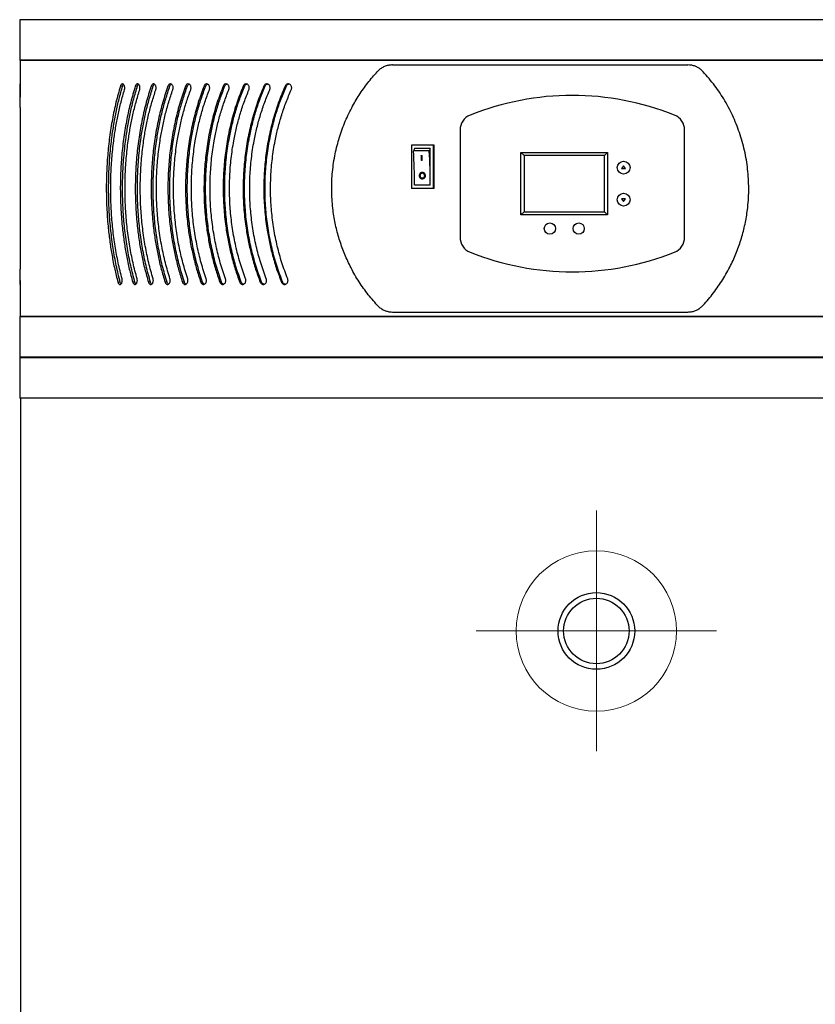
# Model space of a CAD drawing. Header units: millimetres. Extents: x -4127 to -3135, y -2875 to -899.
# Tile 2 of 7: x -4127 to -3631, y -1887 to -1273. Entities that reach past the tile are written whole.
import ezdxf

# ---------------------------------------------------------------- set-up
doc = ezdxf.new("R2010")
doc.units = ezdxf.units.MM
doc.header["$PDSIZE"] = -1

# ---------------------------------------------------------------- blocks, each defined once
blk = doc.blocks.new('Block4')
at = {"color": 7, "linetype": 'Continuous', "lineweight": 0}
for p, q in [((-6347.6, -1580.34), (-6347.6, -1730.34)), ((-6422.6, -1655.34), (-6272.6, -1655.34))]:
    blk.add_line(p, q, dxfattribs=at)
blk.add_circle((-6347.6, -1655.34), 50, dxfattribs=at)
blk.add_point((-6347.6, -1655.34), dxfattribs=at)
blk = doc.blocks.new('Block5')
at = {"color": 7, "linetype": 'Continuous'}
blk.add_blockref('Block4', (6347.6, 1655.34), dxfattribs=at)

msp = doc.modelspace()

# ---------------------------------------------------------------- linework, layer by layer
at = {"color": 7, "linetype": 'Continuous', "lineweight": 30}
for p, q in [((-4126.75, -1273.48), (-4126.75, -1298.68)), ((-3407.75, -1273.48), (-4126.75, -1273.48)), ((-4126.75, -1298.68), (-4126.55, -1298.88)), ((-3407.75, -1298.68), (-4126.75, -1298.68)), ((-4126.55, -1298.88), (-4126.55, -1316.3)), ((-3407.95, -1298.88), (-4126.55, -1298.88)), ((-3894.27, -1301.68), (-3710.24, -1301.68)), ((-4126.55, -1314.84), (-4126.54, -1321.78)), ((-4062.55, -1314.84), (-4063.99, -1314.84)), ((-4053.29, -1314.84), (-4054.66, -1314.84)), ((-4043.45, -1314.84), (-4044.76, -1314.84)), ((-4033.07, -1314.84), (-4034.31, -1314.84)), ((-4022.16, -1314.84), (-4023.32, -1314.84)), ((-4010.75, -1314.84), (-4011.83, -1314.84)), ((-3998.84, -1314.84), (-3999.85, -1314.84)), ((-3986.48, -1314.84), (-3987.41, -1314.84)), ((-3973.68, -1314.84), (-3974.53, -1314.84)), ((-3960.48, -1314.84), (-3961.24, -1314.84)), ((-4126.55, -1328.3), (-4126.55, -1428.97)), ((-3852.25, -1342.29), (-3852.25, -1409.07)), ((-3712.25, -1409.07), (-3712.25, -1342.29)), ((-3882.54, -1351.68), (-3882.54, -1378.68)), ((-3868.84, -1351.68), (-3882.54, -1351.68)), ((-3871.42, -1355.18), (-3881.21, -1355.18)), ((-3870.8, -1353.68), (-3880.58, -1353.68)), ((-3870.8, -1376.68), (-3870.8, -1353.68)), ((-3868.84, -1378.68), (-3868.84, -1351.68)), ((-3868.43, -1351.68), (-3868.84, -1351.68)), ((-3868.43, -1378.68), (-3868.43, -1351.68)), ((-3814.25, -1356.18), (-3760.25, -1356.18)), ((-3814.25, -1356.18), (-3812.25, -1358.18)), ((-3814.25, -1395.18), (-3814.25, -1356.18)), ((-3760.25, -1356.18), (-3762.25, -1358.18)), ((-3760.25, -1356.18), (-3760.25, -1395.18)), ((-3876.4, -1358.18), (-3875.91, -1358.18)), ((-3875.77, -1361.18), (-3876.26, -1361.18)), ((-3762.25, -1358.18), (-3812.25, -1358.18)), ((-3812.25, -1358.18), (-3812.25, -1393.18)), ((-3762.25, -1393.18), (-3762.25, -1358.18)), ((-3750.25, -1364.48), (-3751.5, -1366.18)), ((-3751.5, -1366.18), (-3749, -1366.18)), ((-3749, -1366.18), (-3750.25, -1364.48)), ((-3875.72, -1369.18), (-3875.77, -1369.18)), ((-3875.72, -1372.18), (-3875.68, -1372.18)), ((-3868.84, -1378.68), (-3882.54, -1378.68)), ((-3870.8, -1376.68), (-3880.58, -1376.68)), ((-3868.43, -1378.68), (-3868.84, -1378.68)), ((-3751.5, -1385.18), (-3750.25, -1386.88)), ((-3749, -1385.18), (-3751.5, -1385.18)), ((-3750.25, -1386.88), (-3749, -1385.18)), ((-3812.25, -1393.18), (-3814.25, -1395.18)), ((-3760.25, -1395.18), (-3814.25, -1395.18)), ((-3812.25, -1393.18), (-3762.25, -1393.18)), ((-3762.25, -1393.18), (-3760.25, -1395.18)), ((-4126.54, -1434.94), (-4126.55, -1428.97)), ((-4126.54, -1436.01), (-4126.55, -1437.06)), ((-4126.55, -1438.46), (-4126.55, -1458.48)), ((-4064.1, -1437.06), (-4065.54, -1437.06)), ((-4054.93, -1437.06), (-4056.31, -1437.06)), ((-4045.2, -1437.06), (-4046.51, -1437.06)), ((-4034.91, -1437.06), (-4036.15, -1437.06)), ((-4024.09, -1437.06), (-4025.26, -1437.06)), ((-4012.76, -1437.06), (-4013.85, -1437.06)), ((-4000.94, -1437.06), (-4001.95, -1437.06)), ((-3988.66, -1437.06), (-3989.59, -1437.06)), ((-3975.94, -1437.06), (-3976.78, -1437.06)), ((-3962.8, -1437.06), (-3963.56, -1437.06)), ((-4126.55, -1458.48), (-4126.75, -1458.68)), ((-4126.75, -1458.68), (-4126.75, -1483.88)), ((-3407.75, -1458.68), (-4126.75, -1458.68)), ((-3407.95, -1458.48), (-4126.55, -1458.48)), ((-3894.27, -1455.68), (-3710.24, -1455.68)), ((-4126.75, -1483.88), (-4126.55, -1484.08)), ((-3407.75, -1483.88), (-4126.75, -1483.88)), ((-4126.55, -1484.08), (-4126.75, -1484.28)), ((-4126.75, -1484.28), (-4126.75, -1509.48)), ((-3407.75, -1484.28), (-4126.75, -1484.28)), ((-3407.95, -1484.08), (-4126.55, -1484.08)), ((-3407.75, -1509.48), (-4126.75, -1509.48)), ((-4126.25, -1509.48), (-4126.25, -2696.09))]:
    msp.add_line(p, q, dxfattribs=at)
for centre, radius in [((-3750.25, -1365.68), 4), ((-3750.25, -1385.68), 4), ((-3796.25, -1403.68), 3.5), ((-3778.25, -1403.68), 3.5), ((-3767.25, -1654.49), 23.9), ((-3767.25, -1654.49), 20.4)]:
    msp.add_circle(centre, radius, dxfattribs=at)
for centre, radius, start, end in [((-3782.25, -1491.52), 170.83, 68.09573, 111.90427), ((-3842.25, -1342.29), 10, 111.90427, 180), ((-3722.25, -1342.29), 10, 0, 68.09573), ((-3873.42, -1357.54), 8.13, 151.69103, 163.15203), ((-4246.06, -1376.53), 365.47, 359.97549, 3.34798), ((-3863.64, -1357.54), 8.14, 151.69136, 163.15171), ((-4236.26, -1376.53), 365.46, 359.97542, 3.34805), ((-4228.65, -1375.93), 352.7, 2.39587, 2.88372), ((-4229.52, -1375.93), 353.61, 2.38954, 2.87613), ((-4227.52, -1375.9), 352.06, 2.39543, 2.88416), ((-3842.25, -1409.07), 10, 180, 248.09573), ((-3722.25, -1409.07), 10, 291.90427, 0), ((-3782.25, -1259.85), 170.83, 248.09573, 291.90427)]:
    msp.add_arc(centre, radius, start, end, dxfattribs=at)
for points, knots in [([(-3903.83, -1451.49), (-3905.99, -1449.02), (-3910.32, -1444.06), (-3915.94, -1435.87), (-3920.7, -1427.48), (-3924.56, -1418.92), (-3927.61, -1410.32), (-3929.94, -1401.46), (-3931.63, -1391.69), (-3932.41, -1381.05), (-3932.06, -1369.66), (-3930.55, -1358.59), (-3927.95, -1347.99), (-3924.41, -1337.95), (-3920.11, -1328.72), (-3915.2, -1320.37), (-3909.89, -1312.79), (-3905.85, -1308.18), (-3903.83, -1305.88)], [0, 0, 0, 0, 0.062842, 0.125811, 0.188638, 0.245266, 0.30213, 0.35897, 0.41557, 0.485411, 0.555502, 0.625349, 0.691547, 0.757947, 0.824173, 0.882741, 0.941421, 1, 1, 1, 1]), ([(-3894.27, -1301.68), (-3895.03, -1301.72), (-3896.59, -1301.8), (-3898.83, -1302.44), (-3900.97, -1303.46), (-3902.63, -1304.65), (-3903.51, -1305.55), (-3903.83, -1305.88)], [0, 0, 0, 0, 0.215669, 0.437523, 0.653218, 0.875525, 1, 1, 1, 1]), ([(-3700.67, -1305.88), (-3701.19, -1305.37), (-3702.25, -1304.33), (-3704.12, -1303.15), (-3706.16, -1302.28), (-3708.22, -1301.77), (-3709.6, -1301.71), (-3710.24, -1301.68)], [0, 0, 0, 0, 0.202696, 0.411317, 0.613993, 0.822471, 1, 1, 1, 1]), ([(-3700.67, -1451.49), (-3698.46, -1448.95), (-3694.03, -1443.87), (-3688.33, -1435.5), (-3683.55, -1426.98), (-3679.71, -1418.36), (-3676.72, -1409.76), (-3674.45, -1400.93), (-3672.79, -1391.03), (-3672.05, -1380.07), (-3672.56, -1368.18), (-3674.35, -1356.48), (-3677.41, -1345.15), (-3681.62, -1334.3), (-3686.95, -1324.05), (-3693.24, -1314.47), (-3698.19, -1308.74), (-3700.67, -1305.88)], [0, 0, 0, 0, 0.063366, 0.12687, 0.190233, 0.24693, 0.303839, 0.360741, 0.41743, 0.491341, 0.565498, 0.639412, 0.712009, 0.784831, 0.85744, 0.928719, 1, 1, 1, 1]), ([(-4126.54, -1313.51), (-4126.54, -1313.57), (-4126.55, -1313.68), (-4126.55, -1314.18), (-4126.55, -1314.63), (-4126.55, -1314.84)], [0, 0, 0, 0, 0.349721, 0.698792, 1, 1, 1, 1]), ([(-4126.55, -1328.3), (-4126.55, -1327.15), (-4126.55, -1323.35), (-4126.53, -1319.7), (-4126.51, -1317.16)], [0, 0, 0, 0, 0.300557, 1, 1, 1, 1]), ([(-4126.51, -1317.16), (-4126.51, -1316.95), (-4126.51, -1316.57), (-4126.51, -1315.89), (-4126.51, -1315.16), (-4126.52, -1314.42), (-4126.53, -1313.86), (-4126.53, -1313.53), (-4126.54, -1313.53), (-4126.54, -1313.53)], [0, 0, 0, 0, 0.133707, 0.234245, 0.395532, 0.556792, 0.719102, 0.88372, 1, 1, 1, 1]), ([(-4063.99, -1314.84), (-4064.93, -1318.19), (-4066.83, -1324.9), (-4069.04, -1335.55), (-4070.78, -1346.58), (-4071.98, -1357.86), (-4072.66, -1369.17), (-4072.83, -1380.56), (-4072.49, -1392.05), (-4071.68, -1402.62), (-4070.56, -1412.11), (-4069.22, -1420.58), (-4067.59, -1428.94), (-4066.22, -1434.35), (-4065.54, -1437.06)], [0, 0, 0, 0, 0.088826, 0.177651, 0.269015, 0.360378, 0.449223, 0.538068, 0.629557, 0.721047, 0.790193, 0.859339, 0.929669, 1, 1, 1, 1]), ([(-4064.1, -1437.06), (-4064.95, -1433.64), (-4066.65, -1426.8), (-4068.57, -1416.02), (-4070.02, -1404.88), (-4070.95, -1393.55), (-4071.35, -1382.22), (-4071.26, -1370.87), (-4070.66, -1359.45), (-4069.6, -1348.96), (-4068.25, -1339.54), (-4066.7, -1331.13), (-4064.84, -1322.85), (-4063.31, -1317.51), (-4062.55, -1314.84)], [0, 0, 0, 0, 0.088569, 0.177138, 0.268243, 0.359349, 0.447935, 0.536522, 0.627729, 0.718938, 0.788603, 0.858267, 0.929133, 1, 1, 1, 1]), ([(-4062.95, -1434.94), (-4063.78, -1431.63), (-4065.45, -1425.03), (-4067.34, -1414.6), (-4068.78, -1403.85), (-4069.68, -1392.9), (-4070.08, -1381.96), (-4069.98, -1370.99), (-4069.37, -1359.96), (-4068.33, -1349.86), (-4067, -1340.81), (-4065.47, -1332.75), (-4063.66, -1324.83), (-4062.17, -1319.71), (-4061.43, -1317.16)], [0, 0, 0, 0, 0.088794, 0.177587, 0.268928, 0.360269, 0.449078, 0.537887, 0.629317, 0.720749, 0.789973, 0.859198, 0.929599, 1, 1, 1, 1]), ([(-4054.66, -1314.84), (-4055.67, -1318.19), (-4057.68, -1324.9), (-4060.04, -1335.55), (-4061.9, -1346.58), (-4063.19, -1357.86), (-4063.91, -1369.17), (-4064.1, -1380.56), (-4063.73, -1392.05), (-4062.87, -1402.62), (-4061.67, -1412.11), (-4060.24, -1420.58), (-4058.5, -1428.94), (-4057.04, -1434.35), (-4056.31, -1437.06)], [0, 0, 0, 0, 0.088826, 0.177651, 0.269015, 0.360379, 0.449223, 0.538068, 0.629557, 0.721047, 0.790193, 0.859339, 0.929669, 1, 1, 1, 1]), ([(-4061.43, -1317.16), (-4061.37, -1316.95), (-4061.28, -1316.57), (-4061.24, -1315.89), (-4061.31, -1315.16), (-4061.55, -1314.42), (-4061.91, -1313.85), (-4062.37, -1313.52), (-4062.87, -1313.46), (-4063.34, -1313.7), (-4063.74, -1314.17), (-4063.91, -1314.63), (-4063.99, -1314.84)], [0, 0, 0, 0, 0.087267, 0.152886, 0.258155, 0.363405, 0.469341, 0.576783, 0.685767, 0.795661, 0.905351, 1, 1, 1, 1]), ([(-4054.93, -1437.06), (-4055.84, -1433.64), (-4057.65, -1426.8), (-4059.71, -1416.02), (-4061.26, -1404.88), (-4062.25, -1393.55), (-4062.69, -1382.22), (-4062.59, -1370.87), (-4061.94, -1359.45), (-4060.81, -1348.96), (-4059.37, -1339.54), (-4057.71, -1331.13), (-4055.72, -1322.85), (-4054.1, -1317.51), (-4053.29, -1314.84)], [0, 0, 0, 0, 0.088569, 0.177138, 0.268243, 0.359349, 0.447935, 0.536522, 0.627729, 0.718938, 0.788603, 0.858267, 0.929133, 1, 1, 1, 1]), ([(-4062.55, -1314.84), (-4062.46, -1314.59), (-4062.32, -1314.18), (-4062.08, -1313.95), (-4061.98, -1313.85)], [0, 0, 0, 0, 0.594263, 1, 1, 1, 1]), ([(-4053.55, -1434.94), (-4054.44, -1431.63), (-4056.22, -1425.03), (-4058.24, -1414.6), (-4059.76, -1403.85), (-4060.73, -1392.9), (-4061.16, -1381.96), (-4061.05, -1370.99), (-4060.4, -1359.96), (-4059.29, -1349.86), (-4057.86, -1340.81), (-4056.24, -1332.75), (-4054.31, -1324.83), (-4052.73, -1319.71), (-4051.94, -1317.16)], [0, 0, 0, 0, 0.088794, 0.177587, 0.268928, 0.360269, 0.449078, 0.537887, 0.629317, 0.720749, 0.789973, 0.859198, 0.929599, 1, 1, 1, 1]), ([(-4044.76, -1314.84), (-4045.83, -1318.19), (-4047.96, -1324.9), (-4050.46, -1335.55), (-4052.44, -1346.58), (-4053.81, -1357.86), (-4054.58, -1369.17), (-4054.78, -1380.56), (-4054.39, -1392.05), (-4053.47, -1402.62), (-4052.19, -1412.11), (-4050.68, -1420.58), (-4048.82, -1428.94), (-4047.28, -1434.35), (-4046.51, -1437.06)], [0, 0, 0, 0, 0.088826, 0.177651, 0.269015, 0.360379, 0.449223, 0.538068, 0.629557, 0.721047, 0.790193, 0.859339, 0.929669, 1, 1, 1, 1]), ([(-4051.94, -1317.16), (-4051.88, -1316.95), (-4051.78, -1316.57), (-4051.74, -1315.89), (-4051.82, -1315.16), (-4052.07, -1314.42), (-4052.45, -1313.85), (-4052.94, -1313.52), (-4053.47, -1313.46), (-4053.98, -1313.7), (-4054.4, -1314.17), (-4054.58, -1314.63), (-4054.66, -1314.84)], [0, 0, 0, 0, 0.087267, 0.152886, 0.258155, 0.363406, 0.469341, 0.576784, 0.685769, 0.795661, 0.905351, 1, 1, 1, 1]), ([(-4045.2, -1437.06), (-4046.16, -1433.64), (-4048.08, -1426.8), (-4050.26, -1416.02), (-4051.92, -1404.88), (-4052.97, -1393.55), (-4053.44, -1382.22), (-4053.33, -1370.87), (-4052.64, -1359.45), (-4051.44, -1348.96), (-4049.9, -1339.54), (-4048.14, -1331.13), (-4046.03, -1322.85), (-4044.31, -1317.51), (-4043.45, -1314.84)], [0, 0, 0, 0, 0.088569, 0.177138, 0.268243, 0.359349, 0.447935, 0.536522, 0.627729, 0.718938, 0.788602, 0.858267, 0.929133, 1, 1, 1, 1]), ([(-4053.29, -1314.84), (-4053.19, -1314.59), (-4053.02, -1314.15), (-4052.75, -1313.9), (-4052.62, -1313.79)], [0, 0, 0, 0, 0.547415, 1, 1, 1, 1]), ([(-4043.59, -1434.94), (-4044.53, -1431.63), (-4046.41, -1425.03), (-4048.55, -1414.6), (-4050.17, -1403.85), (-4051.2, -1392.9), (-4051.65, -1381.96), (-4051.54, -1370.99), (-4050.85, -1359.96), (-4049.67, -1349.86), (-4048.15, -1340.81), (-4046.43, -1332.75), (-4044.38, -1324.83), (-4042.71, -1319.71), (-4041.88, -1317.16)], [0, 0, 0, 0, 0.0887937, 0.1775872, 0.2689284, 0.360269, 0.4490782, 0.5378871, 0.6293171, 0.7207486, 0.7899729, 0.8591982, 0.9295986, 1, 1, 1, 1]), ([(-4034.31, -1314.84), (-4035.43, -1318.19), (-4037.68, -1324.9), (-4040.32, -1335.55), (-4042.41, -1346.58), (-4043.86, -1357.86), (-4044.67, -1369.17), (-4044.88, -1380.56), (-4044.47, -1392.05), (-4043.5, -1402.62), (-4042.15, -1412.11), (-4040.55, -1420.58), (-4038.59, -1428.94), (-4036.96, -1434.35), (-4036.15, -1437.06)], [0, 0, 0, 0, 0.088826, 0.177651, 0.269015, 0.360379, 0.449224, 0.538068, 0.629557, 0.721047, 0.790193, 0.859339, 0.929669, 1, 1, 1, 1]), ([(-4041.88, -1317.16), (-4041.82, -1316.95), (-4041.71, -1316.57), (-4041.67, -1315.89), (-4041.75, -1315.16), (-4042.02, -1314.42), (-4042.43, -1313.85), (-4042.94, -1313.52), (-4043.5, -1313.46), (-4044.04, -1313.7), (-4044.48, -1314.17), (-4044.67, -1314.63), (-4044.76, -1314.84)], [0, 0, 0, 0, 0.087267, 0.152886, 0.258155, 0.363406, 0.469342, 0.576784, 0.685769, 0.795661, 0.905351, 1, 1, 1, 1]), ([(-4034.91, -1437.06), (-4035.93, -1433.64), (-4037.95, -1426.8), (-4040.26, -1416.02), (-4042.01, -1404.88), (-4043.12, -1393.55), (-4043.61, -1382.22), (-4043.5, -1370.87), (-4042.77, -1359.45), (-4041.5, -1348.96), (-4039.87, -1339.54), (-4038.01, -1331.13), (-4035.79, -1322.85), (-4033.98, -1317.51), (-4033.07, -1314.84)], [0, 0, 0, 0, 0.088569, 0.177138, 0.268243, 0.359349, 0.447935, 0.536522, 0.627729, 0.718938, 0.788603, 0.858267, 0.929133, 1, 1, 1, 1]), ([(-4043.45, -1314.84), (-4043.35, -1314.6), (-4043.16, -1314.13), (-4042.85, -1313.86), (-4042.69, -1313.73)], [0, 0, 0, 0, 0.511576, 1, 1, 1, 1]), ([(-4033.07, -1434.94), (-4034.06, -1431.63), (-4036.04, -1425.03), (-4038.3, -1414.6), (-4040.01, -1403.85), (-4041.1, -1392.9), (-4041.57, -1381.96), (-4041.46, -1370.99), (-4040.73, -1359.96), (-4039.48, -1349.86), (-4037.88, -1340.81), (-4036.07, -1332.75), (-4033.91, -1324.83), (-4032.15, -1319.71), (-4031.27, -1317.16)], [0, 0, 0, 0, 0.088794, 0.177587, 0.268928, 0.360269, 0.449078, 0.537887, 0.629317, 0.720749, 0.789973, 0.859198, 0.929599, 1, 1, 1, 1]), ([(-4023.32, -1314.84), (-4024.5, -1318.19), (-4026.86, -1324.9), (-4029.64, -1335.55), (-4031.83, -1346.58), (-4033.36, -1357.86), (-4034.22, -1369.17), (-4034.44, -1380.56), (-4034, -1392.05), (-4032.98, -1402.62), (-4031.56, -1412.11), (-4029.88, -1420.58), (-4027.82, -1428.94), (-4026.11, -1434.35), (-4025.26, -1437.06)], [0, 0, 0, 0, 0.088826, 0.17765, 0.269015, 0.360378, 0.449223, 0.538068, 0.629557, 0.721047, 0.790193, 0.859339, 0.929669, 1, 1, 1, 1]), ([(-4031.27, -1317.16), (-4031.21, -1316.95), (-4031.1, -1316.57), (-4031.06, -1315.89), (-4031.14, -1315.16), (-4031.42, -1314.42), (-4031.85, -1313.85), (-4032.39, -1313.52), (-4032.98, -1313.46), (-4033.54, -1313.7), (-4034.02, -1314.17), (-4034.21, -1314.63), (-4034.31, -1314.84)], [0, 0, 0, 0, 0.087268, 0.152887, 0.258155, 0.363406, 0.469342, 0.576783, 0.685769, 0.795663, 0.905352, 1, 1, 1, 1]), ([(-4024.09, -1437.06), (-4025.16, -1433.64), (-4027.28, -1426.8), (-4029.71, -1416.02), (-4031.55, -1404.88), (-4032.72, -1393.55), (-4033.24, -1382.22), (-4033.12, -1370.87), (-4032.35, -1359.45), (-4031.02, -1348.96), (-4029.31, -1339.54), (-4027.35, -1331.13), (-4025.01, -1322.85), (-4023.11, -1317.51), (-4022.16, -1314.84)], [0, 0, 0, 0, 0.088569, 0.177138, 0.268243, 0.359349, 0.447935, 0.536522, 0.627729, 0.718938, 0.788603, 0.858267, 0.929133, 1, 1, 1, 1]), ([(-4033.07, -1314.84), (-4032.97, -1314.6), (-4032.75, -1314.14), (-4032.42, -1313.77), (-4032.21, -1313.7), (-4032.2, -1313.69)], [0, 0, 0, 0, 0.4769331, 0.953568, 1, 1, 1, 1]), ([(-4022.03, -1434.94), (-4023.07, -1431.63), (-4025.15, -1425.03), (-4027.51, -1414.6), (-4029.31, -1403.85), (-4030.46, -1392.9), (-4030.96, -1381.96), (-4030.83, -1370.99), (-4030.07, -1359.96), (-4028.75, -1349.86), (-4027.08, -1340.81), (-4025.17, -1332.75), (-4022.91, -1324.83), (-4021.07, -1319.71), (-4020.15, -1317.16)], [0, 0, 0, 0, 0.088794, 0.177587, 0.268928, 0.360269, 0.449078, 0.537887, 0.629317, 0.720749, 0.789973, 0.859198, 0.929599, 1, 1, 1, 1]), ([(-4011.83, -1314.84), (-4013.06, -1318.19), (-4015.53, -1324.9), (-4018.43, -1335.55), (-4020.73, -1346.58), (-4022.33, -1357.86), (-4023.23, -1369.17), (-4023.46, -1380.56), (-4023, -1392.05), (-4021.93, -1402.62), (-4020.44, -1412.11), (-4018.68, -1420.58), (-4016.53, -1428.94), (-4014.74, -1434.35), (-4013.85, -1437.06)], [0, 0, 0, 0, 0.088826, 0.17765, 0.269015, 0.360378, 0.449223, 0.538068, 0.629557, 0.721047, 0.790193, 0.859339, 0.929669, 1, 1, 1, 1]), ([(-4020.15, -1317.16), (-4020.08, -1316.95), (-4019.97, -1316.57), (-4019.92, -1315.89), (-4020.01, -1315.16), (-4020.3, -1314.42), (-4020.75, -1313.85), (-4021.31, -1313.52), (-4021.93, -1313.46), (-4022.52, -1313.7), (-4023.02, -1314.17), (-4023.23, -1314.63), (-4023.32, -1314.84)], [0, 0, 0, 0, 0.087267, 0.152886, 0.258155, 0.363406, 0.469342, 0.576783, 0.685766, 0.79566, 0.90535, 1, 1, 1, 1]), ([(-4012.76, -1437.06), (-4013.87, -1433.64), (-4016.1, -1426.8), (-4018.63, -1416.02), (-4020.56, -1404.88), (-4021.79, -1393.55), (-4022.34, -1382.22), (-4022.21, -1370.87), (-4021.4, -1359.45), (-4020.01, -1348.96), (-4018.21, -1339.54), (-4016.17, -1331.13), (-4013.72, -1322.85), (-4011.74, -1317.51), (-4010.75, -1314.84)], [0, 0, 0, 0, 0.088569, 0.177138, 0.268243, 0.359349, 0.447935, 0.536522, 0.627729, 0.718938, 0.788603, 0.858267, 0.929133, 1, 1, 1, 1]), ([(-4022.16, -1314.84), (-4022.05, -1314.6), (-4021.83, -1314.14), (-4021.45, -1313.75), (-4021.21, -1313.67), (-4021.16, -1313.66)], [0, 0, 0, 0, 0.4462199, 0.8921527, 1, 1, 1, 1]), ([(-4010.48, -1434.94), (-4011.56, -1431.63), (-4013.73, -1425.03), (-4016.21, -1414.6), (-4018.09, -1403.85), (-4019.29, -1392.9), (-4019.81, -1381.96), (-4019.68, -1370.99), (-4018.88, -1359.96), (-4017.51, -1349.86), (-4015.75, -1340.81), (-4013.76, -1332.75), (-4011.4, -1324.83), (-4009.48, -1319.71), (-4008.51, -1317.16)], [0, 0, 0, 0, 0.0887938, 0.1775872, 0.2689284, 0.360269, 0.4490782, 0.5378871, 0.6293171, 0.7207486, 0.7899729, 0.8591982, 0.9295986, 1, 1, 1, 1]), ([(-3999.85, -1314.84), (-4001.13, -1318.19), (-4003.7, -1324.9), (-4006.73, -1335.55), (-4009.13, -1346.58), (-4010.79, -1357.86), (-4011.73, -1369.17), (-4011.98, -1380.56), (-4011.5, -1392.05), (-4010.38, -1402.62), (-4008.82, -1412.11), (-4006.99, -1420.58), (-4004.74, -1428.94), (-4002.88, -1434.35), (-4001.95, -1437.06)], [0, 0, 0, 0, 0.088826, 0.177651, 0.269015, 0.360379, 0.449223, 0.538068, 0.629557, 0.721047, 0.790193, 0.859339, 0.929669, 1, 1, 1, 1]), ([(-4008.51, -1317.16), (-4008.45, -1316.95), (-4008.33, -1316.57), (-4008.28, -1315.89), (-4008.37, -1315.16), (-4008.67, -1314.42), (-4009.14, -1313.85), (-4009.73, -1313.52), (-4010.38, -1313.46), (-4011, -1313.7), (-4011.51, -1314.17), (-4011.73, -1314.63), (-4011.83, -1314.84)], [0, 0, 0, 0, 0.087268, 0.152886, 0.258155, 0.363405, 0.46934, 0.576783, 0.685767, 0.795663, 0.905351, 1, 1, 1, 1]), ([(-4000.94, -1437.06), (-4002.1, -1433.64), (-4004.42, -1426.8), (-4007.06, -1416.02), (-4009.08, -1404.88), (-4010.36, -1393.55), (-4010.93, -1382.22), (-4010.8, -1370.87), (-4009.95, -1359.45), (-4008.5, -1348.96), (-4006.62, -1339.54), (-4004.49, -1331.13), (-4001.94, -1322.85), (-3999.88, -1317.51), (-3998.84, -1314.84)], [0, 0, 0, 0, 0.088569, 0.177138, 0.268243, 0.359349, 0.447935, 0.536522, 0.627729, 0.718938, 0.788603, 0.858267, 0.929133, 1, 1, 1, 1]), ([(-4010.75, -1314.84), (-4010.63, -1314.6), (-4010.4, -1314.14), (-4009.98, -1313.73), (-4009.7, -1313.65), (-4009.62, -1313.63)], [0, 0, 0, 0, 0.421414, 0.842571, 1, 1, 1, 1]), ([(-3998.44, -1434.94), (-3999.57, -1431.63), (-4001.83, -1425.03), (-4004.41, -1414.6), (-4006.37, -1403.85), (-4007.62, -1392.9), (-4008.17, -1381.96), (-4008.03, -1370.99), (-4007.19, -1359.96), (-4005.76, -1349.86), (-4003.94, -1340.81), (-4001.86, -1332.75), (-3999.4, -1324.83), (-3997.4, -1319.71), (-3996.4, -1317.16)], [0, 0, 0, 0, 0.088794, 0.177587, 0.268928, 0.360269, 0.449078, 0.537887, 0.629317, 0.720749, 0.789973, 0.859198, 0.929599, 1, 1, 1, 1]), ([(-3987.41, -1314.84), (-3988.74, -1318.19), (-3991.4, -1324.9), (-3994.55, -1335.55), (-3997.04, -1346.58), (-3998.77, -1357.86), (-3999.75, -1369.17), (-4000, -1380.56), (-3999.51, -1392.05), (-3998.34, -1402.62), (-3996.72, -1412.11), (-3994.81, -1420.58), (-3992.49, -1428.94), (-3990.55, -1434.35), (-3989.59, -1437.06)], [0, 0, 0, 0, 0.088826, 0.177651, 0.269015, 0.360379, 0.449224, 0.538068, 0.629557, 0.721047, 0.790193, 0.859339, 0.929669, 1, 1, 1, 1]), ([(-3996.4, -1317.16), (-3996.33, -1316.95), (-3996.21, -1316.57), (-3996.16, -1315.89), (-3996.25, -1315.16), (-3996.57, -1314.42), (-3997.06, -1313.85), (-3997.67, -1313.52), (-3998.34, -1313.46), (-3998.98, -1313.7), (-3999.52, -1314.17), (-3999.75, -1314.63), (-3999.85, -1314.84)], [0, 0, 0, 0, 0.087268, 0.152887, 0.258156, 0.363405, 0.469342, 0.576784, 0.685769, 0.795661, 0.905351, 1, 1, 1, 1]), ([(-3988.66, -1437.06), (-3989.86, -1433.64), (-3992.26, -1426.8), (-3995.01, -1416.02), (-3997.11, -1404.88), (-3998.44, -1393.55), (-3999.03, -1382.22), (-3998.9, -1370.87), (-3998.02, -1359.45), (-3996.5, -1348.96), (-3994.56, -1339.54), (-3992.34, -1331.13), (-3989.7, -1322.85), (-3987.55, -1317.51), (-3986.48, -1314.84)], [0, 0, 0, 0, 0.088569, 0.177138, 0.268243, 0.359349, 0.447935, 0.536522, 0.627729, 0.718938, 0.788603, 0.858267, 0.929133, 1, 1, 1, 1]), ([(-3998.84, -1314.84), (-3998.72, -1314.6), (-3998.48, -1314.13), (-3998.02, -1313.72), (-3997.7, -1313.64), (-3997.6, -1313.61)], [0, 0, 0, 0, 0.400889, 0.801525, 1, 1, 1, 1]), ([(-3985.95, -1434.94), (-3987.12, -1431.63), (-3989.46, -1425.03), (-3992.14, -1414.6), (-3994.18, -1403.85), (-3995.47, -1392.9), (-3996.04, -1381.96), (-3995.9, -1370.99), (-3995.03, -1359.96), (-3993.54, -1349.86), (-3991.65, -1340.81), (-3989.5, -1332.75), (-3986.94, -1324.83), (-3984.87, -1319.71), (-3983.84, -1317.16)], [0, 0, 0, 0, 0.088794, 0.177587, 0.268928, 0.360269, 0.449078, 0.537887, 0.629317, 0.720749, 0.789973, 0.859198, 0.929599, 1, 1, 1, 1]), ([(-3974.53, -1314.84), (-3975.91, -1318.19), (-3978.66, -1324.9), (-3981.91, -1335.55), (-3984.49, -1346.58), (-3986.29, -1357.86), (-3987.3, -1369.17), (-3987.57, -1380.56), (-3987.05, -1392.05), (-3985.85, -1402.62), (-3984.17, -1412.11), (-3982.19, -1420.58), (-3979.78, -1428.94), (-3977.78, -1434.35), (-3976.78, -1437.06)], [0, 0, 0, 0, 0.088826, 0.177651, 0.269015, 0.360379, 0.449223, 0.538068, 0.629557, 0.721047, 0.790193, 0.859339, 0.929669, 1, 1, 1, 1]), ([(-3983.84, -1317.16), (-3983.76, -1316.95), (-3983.63, -1316.57), (-3983.58, -1315.89), (-3983.68, -1315.16), (-3984.01, -1314.42), (-3984.51, -1313.85), (-3985.15, -1313.52), (-3985.84, -1313.46), (-3986.51, -1313.7), (-3987.07, -1314.17), (-3987.3, -1314.63), (-3987.41, -1314.84)], [0, 0, 0, 0, 0.087267, 0.152886, 0.258155, 0.363405, 0.469341, 0.576783, 0.685768, 0.795661, 0.90535, 1, 1, 1, 1]), ([(-3975.94, -1437.06), (-3977.18, -1433.64), (-3979.66, -1426.8), (-3982.51, -1416.02), (-3984.68, -1404.88), (-3986.07, -1393.55), (-3986.68, -1382.22), (-3986.54, -1370.87), (-3985.63, -1359.45), (-3984.06, -1348.96), (-3982.04, -1339.54), (-3979.74, -1331.13), (-3977.01, -1322.85), (-3974.79, -1317.51), (-3973.68, -1314.84)], [0, 0, 0, 0, 0.088569, 0.177138, 0.268243, 0.359349, 0.447935, 0.536522, 0.627729, 0.718938, 0.788603, 0.858267, 0.929133, 1, 1, 1, 1]), ([(-3986.48, -1314.84), (-3986.36, -1314.6), (-3986.11, -1314.13), (-3985.6, -1313.7), (-3985.25, -1313.62), (-3985.12, -1313.59)], [0, 0, 0, 0, 0.383556, 0.766874, 1, 1, 1, 1]), ([(-3973.02, -1434.94), (-3974.23, -1431.63), (-3976.65, -1425.03), (-3979.42, -1414.6), (-3981.53, -1403.85), (-3982.87, -1392.9), (-3983.46, -1381.96), (-3983.31, -1370.99), (-3982.41, -1359.96), (-3980.87, -1349.86), (-3978.91, -1340.81), (-3976.69, -1332.75), (-3974.04, -1324.83), (-3971.91, -1319.71), (-3970.84, -1317.16)], [0, 0, 0, 0, 0.088794, 0.177587, 0.268928, 0.360269, 0.449078, 0.537887, 0.629317, 0.720749, 0.789973, 0.859198, 0.929599, 1, 1, 1, 1]), ([(-3961.24, -1314.84), (-3962.66, -1318.19), (-3965.49, -1324.9), (-3968.85, -1335.55), (-3971.52, -1346.58), (-3973.37, -1357.86), (-3974.42, -1369.17), (-3974.69, -1380.56), (-3974.16, -1392.05), (-3972.91, -1402.62), (-3971.18, -1412.11), (-3969.14, -1420.58), (-3966.65, -1428.94), (-3964.59, -1434.35), (-3963.56, -1437.06)], [0, 0, 0, 0, 0.088826, 0.177651, 0.269015, 0.360379, 0.449223, 0.538068, 0.629557, 0.721047, 0.790193, 0.859339, 0.929669, 1, 1, 1, 1]), ([(-3970.84, -1317.16), (-3970.76, -1316.95), (-3970.63, -1316.57), (-3970.58, -1315.89), (-3970.68, -1315.16), (-3971.02, -1314.42), (-3971.54, -1313.85), (-3972.19, -1313.52), (-3972.91, -1313.46), (-3973.6, -1313.7), (-3974.18, -1314.17), (-3974.42, -1314.63), (-3974.53, -1314.84)], [0, 0, 0, 0, 0.087268, 0.152886, 0.258155, 0.363407, 0.469343, 0.576784, 0.685768, 0.795662, 0.905351, 1, 1, 1, 1]), ([(-3962.8, -1437.06), (-3964.08, -1433.64), (-3966.64, -1426.8), (-3969.58, -1416.02), (-3971.82, -1404.88), (-3973.26, -1393.55), (-3973.89, -1382.22), (-3973.75, -1370.87), (-3972.8, -1359.45), (-3971.18, -1348.96), (-3969.1, -1339.54), (-3966.72, -1331.13), (-3963.9, -1322.85), (-3961.62, -1317.51), (-3960.48, -1314.84)], [0, 0, 0, 0, 0.088569, 0.177138, 0.268243, 0.359349, 0.447935, 0.536522, 0.627729, 0.718938, 0.788603, 0.858267, 0.929133, 1, 1, 1, 1]), ([(-3973.68, -1314.84), (-3973.55, -1314.6), (-3973.3, -1314.13), (-3972.76, -1313.69), (-3972.37, -1313.6), (-3972.21, -1313.57)], [0, 0, 0, 0, 0.369462, 0.738694, 1, 1, 1, 1]), ([(-3959.69, -1434.94), (-3960.93, -1431.63), (-3963.42, -1425.03), (-3966.28, -1414.6), (-3968.46, -1403.85), (-3969.84, -1392.9), (-3970.45, -1381.96), (-3970.3, -1370.99), (-3969.37, -1359.96), (-3967.78, -1349.86), (-3965.76, -1340.81), (-3963.46, -1332.75), (-3960.74, -1324.83), (-3958.54, -1319.71), (-3957.43, -1317.16)], [0, 0, 0, 0, 0.088794, 0.177587, 0.268928, 0.360269, 0.449078, 0.537887, 0.629317, 0.720749, 0.789973, 0.859198, 0.929599, 1, 1, 1, 1]), ([(-3957.43, -1317.16), (-3957.36, -1316.95), (-3957.22, -1316.57), (-3957.16, -1315.89), (-3957.27, -1315.16), (-3957.62, -1314.42), (-3958.16, -1313.85), (-3958.83, -1313.52), (-3959.57, -1313.46), (-3960.28, -1313.7), (-3960.87, -1314.17), (-3961.12, -1314.63), (-3961.24, -1314.84)], [0, 0, 0, 0, 0.087267, 0.152886, 0.258155, 0.363405, 0.469341, 0.576784, 0.685768, 0.795661, 0.905351, 1, 1, 1, 1]), ([(-3960.48, -1314.84), (-3960.34, -1314.6), (-3960.08, -1314.13), (-3959.51, -1313.69), (-3959.1, -1313.6), (-3958.93, -1313.56)], [0, 0, 0, 0, 0.365024, 0.72982, 1, 1, 1, 1]), ([(-3873.78, -1370.68), (-3873.78, -1370.82), (-3873.79, -1370.95), (-3873.84, -1371.2), (-3873.87, -1371.33), (-3873.97, -1371.57), (-3874.03, -1371.69), (-3874.17, -1371.9), (-3874.25, -1372.01), (-3874.51, -1372.28), (-3874.73, -1372.43), (-3875.2, -1372.63), (-3875.46, -1372.68), (-3875.84, -1372.68), (-3875.97, -1372.67), (-3876.22, -1372.62), (-3876.34, -1372.58), (-3876.58, -1372.48), (-3876.7, -1372.42), (-3876.91, -1372.27), (-3877.01, -1372.19), (-3877.2, -1372), (-3877.28, -1371.9), (-3877.42, -1371.68), (-3877.49, -1371.57), (-3877.59, -1371.33), (-3877.63, -1371.2), (-3877.68, -1370.94), (-3877.69, -1370.81), (-3877.7, -1370.42), (-3877.65, -1370.16), (-3877.47, -1369.68), (-3877.33, -1369.46), (-3877.06, -1369.18), (-3876.96, -1369.09), (-3876.75, -1368.95), (-3876.64, -1368.89), (-3876.41, -1368.79), (-3876.28, -1368.75), (-3876.03, -1368.7), (-3875.91, -1368.68), (-3875.65, -1368.68), (-3875.52, -1368.7), (-3875.27, -1368.75), (-3875.14, -1368.79), (-3874.9, -1368.89), (-3874.79, -1368.95), (-3874.58, -1369.09), (-3874.47, -1369.18), (-3874.29, -1369.36), (-3874.21, -1369.46), (-3874.06, -1369.68), (-3874, -1369.8), (-3873.84, -1370.16), (-3873.79, -1370.42), (-3873.78, -1370.68)], [0, 0, 0, 0, 0.03125, 0.03125, 0.0625, 0.0625, 0.09375, 0.09375, 0.125, 0.125, 0.1875, 0.1875, 0.25, 0.25, 0.28125, 0.28125, 0.3125, 0.3125, 0.34375, 0.34375, 0.375, 0.375, 0.40625, 0.40625, 0.4375, 0.4375, 0.46875, 0.46875, 0.5, 0.5, 0.5625, 0.5625, 0.625, 0.625, 0.65625, 0.65625, 0.6875, 0.6875, 0.71875, 0.71875, 0.75, 0.75, 0.78125, 0.78125, 0.8125, 0.8125, 0.84375, 0.84375, 0.875, 0.875, 0.90625, 0.90625, 0.9375, 0.9375, 1, 1, 1, 1]), ([(-3875.74, -1368.71), (-3875.81, -1368.7), (-3876.11, -1368.68), (-3876.61, -1368.86), (-3877.14, -1369.25), (-3877.51, -1369.81), (-3877.68, -1370.47), (-3877.63, -1371.15), (-3877.36, -1371.79), (-3876.9, -1372.29), (-3876.31, -1372.62), (-3875.88, -1372.66), (-3875.67, -1372.68)], [0, 0, 0, 0, 0.037801, 0.144495, 0.251342, 0.358633, 0.466371, 0.574282, 0.682071, 0.78959, 0.896879, 1, 1, 1, 1]), ([(-3874.27, -1370.68), (-3874.29, -1370.85), (-3874.31, -1371.19), (-3874.56, -1371.64), (-3874.93, -1371.98), (-3875.39, -1372.18), (-3875.89, -1372.2), (-3876.38, -1372.06), (-3876.79, -1371.76), (-3877.08, -1371.34), (-3877.22, -1370.85), (-3877.2, -1370.33), (-3877.01, -1369.86), (-3876.68, -1369.48), (-3876.24, -1369.24), (-3875.75, -1369.16), (-3875.25, -1369.25), (-3874.81, -1369.5), (-3874.48, -1369.89), (-3874.3, -1370.3), (-3874.28, -1370.58), (-3874.27, -1370.68)], [0, 0, 0, 0, 0.053829, 0.107666, 0.161399, 0.215023, 0.268573, 0.322094, 0.37563, 0.429226, 0.482924, 0.536738, 0.59066, 0.64458, 0.69836, 0.75192, 0.805315, 0.858709, 0.912271, 0.966056, 1, 1, 1, 1]), ([(-3874.23, -1370.68), (-3874.25, -1370.51), (-3874.29, -1370.18), (-3874.55, -1369.73), (-3874.93, -1369.39), (-3875.35, -1369.2), (-3875.62, -1369.2), (-3875.72, -1369.2)], [0, 0, 0, 0, 0.2156137, 0.4312583, 0.6467636, 0.861551, 1, 1, 1, 1]), ([(-3875.68, -1372.18), (-3875.67, -1372.18), (-3875.5, -1372.21), (-3875.16, -1372.11), (-3874.73, -1371.87), (-3874.41, -1371.48), (-3874.25, -1371.06), (-3874.24, -1370.79), (-3874.23, -1370.68)], [0, 0, 0, 0, 0.008204, 0.22233, 0.436468, 0.650773, 0.865395, 1, 1, 1, 1]), ([(-4126.55, -1437.06), (-4126.55, -1437.15), (-4126.55, -1437.49), (-4126.55, -1437.98), (-4126.55, -1438.4), (-4126.55, -1438.55), (-4126.55, -1438.4), (-4126.55, -1437.98), (-4126.54, -1437.32), (-4126.54, -1436.62), (-4126.54, -1435.89), (-4126.54, -1435.35), (-4126.54, -1435.02), (-4126.54, -1434.94)], [0, 0, 0, 0, 0.03902, 0.14432, 0.251371, 0.360291, 0.470353, 0.580321, 0.689053, 0.795998, 0.86146, 0.966542, 1, 1, 1, 1]), ([(-4065.54, -1437.06), (-4065.51, -1437.15), (-4065.41, -1437.49), (-4065.16, -1437.98), (-4064.74, -1438.4), (-4064.25, -1438.55), (-4063.76, -1438.4), (-4063.32, -1437.98), (-4063, -1437.32), (-4062.84, -1436.62), (-4062.79, -1435.89), (-4062.84, -1435.35), (-4062.93, -1435.02), (-4062.95, -1434.94)], [0, 0, 0, 0, 0.039019, 0.14432, 0.251371, 0.360291, 0.470352, 0.580321, 0.689052, 0.795998, 0.86146, 0.966542, 1, 1, 1, 1]), ([(-4056.31, -1437.06), (-4056.28, -1437.15), (-4056.18, -1437.49), (-4055.9, -1437.98), (-4055.46, -1438.4), (-4054.94, -1438.55), (-4054.42, -1438.4), (-4053.95, -1437.98), (-4053.6, -1437.32), (-4053.43, -1436.62), (-4053.39, -1435.89), (-4053.44, -1435.35), (-4053.53, -1435.02), (-4053.55, -1434.94)], [0, 0, 0, 0, 0.03902, 0.144319, 0.251371, 0.360291, 0.470352, 0.580321, 0.689053, 0.795998, 0.86146, 0.966542, 1, 1, 1, 1]), ([(-4046.51, -1437.06), (-4046.48, -1437.15), (-4046.37, -1437.49), (-4046.08, -1437.98), (-4045.6, -1438.4), (-4045.06, -1438.55), (-4044.5, -1438.4), (-4044.01, -1437.98), (-4043.64, -1437.32), (-4043.46, -1436.62), (-4043.41, -1435.89), (-4043.47, -1435.35), (-4043.56, -1435.02), (-4043.59, -1434.94)], [0, 0, 0, 0, 0.03902, 0.144321, 0.251373, 0.360292, 0.470354, 0.580321, 0.689052, 0.795998, 0.86146, 0.966542, 1, 1, 1, 1]), ([(-4036.15, -1437.06), (-4036.12, -1437.15), (-4036, -1437.49), (-4035.7, -1437.98), (-4035.2, -1438.4), (-4034.62, -1438.55), (-4034.04, -1438.4), (-4033.52, -1437.98), (-4033.13, -1437.32), (-4032.94, -1436.62), (-4032.89, -1435.89), (-4032.95, -1435.35), (-4033.05, -1435.02), (-4033.07, -1434.94)], [0, 0, 0, 0, 0.03902, 0.144321, 0.251371, 0.360292, 0.470354, 0.580321, 0.689053, 0.795999, 0.861461, 0.966543, 1, 1, 1, 1]), ([(-4025.26, -1437.06), (-4025.22, -1437.15), (-4025.1, -1437.49), (-4024.78, -1437.98), (-4024.26, -1438.4), (-4023.65, -1438.55), (-4023.04, -1438.4), (-4022.5, -1437.98), (-4022.09, -1437.32), (-4021.89, -1436.62), (-4021.84, -1435.89), (-4021.9, -1435.35), (-4022, -1435.02), (-4022.03, -1434.94)], [0, 0, 0, 0, 0.03902, 0.14432, 0.251372, 0.360293, 0.470354, 0.580321, 0.689053, 0.795999, 0.861461, 0.966543, 1, 1, 1, 1]), ([(-4013.85, -1437.06), (-4013.82, -1437.15), (-4013.69, -1437.49), (-4013.35, -1437.98), (-4012.8, -1438.4), (-4012.17, -1438.55), (-4011.54, -1438.4), (-4010.97, -1437.98), (-4010.54, -1437.32), (-4010.34, -1436.62), (-4010.28, -1435.89), (-4010.35, -1435.35), (-4010.45, -1435.02), (-4010.48, -1434.94)], [0, 0, 0, 0, 0.03902, 0.144319, 0.251371, 0.360291, 0.470352, 0.58032, 0.689053, 0.795998, 0.86146, 0.966542, 1, 1, 1, 1]), ([(-4001.95, -1437.06), (-4001.92, -1437.15), (-4001.78, -1437.49), (-4001.44, -1437.98), (-4000.86, -1438.4), (-4000.21, -1438.55), (-3999.55, -1438.4), (-3998.96, -1437.98), (-3998.51, -1437.32), (-3998.3, -1436.62), (-3998.24, -1435.89), (-3998.31, -1435.35), (-3998.42, -1435.02), (-3998.44, -1434.94)], [0, 0, 0, 0, 0.039021, 0.14432, 0.251371, 0.360291, 0.470354, 0.58032, 0.689053, 0.795998, 0.86146, 0.966542, 1, 1, 1, 1]), ([(-3989.59, -1437.06), (-3989.55, -1437.15), (-3989.41, -1437.49), (-3989.05, -1437.98), (-3988.46, -1438.4), (-3987.78, -1438.55), (-3987.09, -1438.4), (-3986.48, -1437.98), (-3986.02, -1437.32), (-3985.8, -1436.62), (-3985.74, -1435.89), (-3985.81, -1435.35), (-3985.92, -1435.02), (-3985.95, -1434.94)], [0, 0, 0, 0, 0.039021, 0.14432, 0.251372, 0.360293, 0.470353, 0.580321, 0.689053, 0.795998, 0.86146, 0.966543, 1, 1, 1, 1]), ([(-3976.78, -1437.06), (-3976.74, -1437.15), (-3976.6, -1437.49), (-3976.23, -1437.98), (-3975.62, -1438.4), (-3974.91, -1438.55), (-3974.2, -1438.4), (-3973.57, -1437.98), (-3973.1, -1437.32), (-3972.87, -1436.62), (-3972.8, -1435.89), (-3972.87, -1435.35), (-3972.99, -1435.02), (-3973.02, -1434.94)], [0, 0, 0, 0, 0.03902, 0.14432, 0.251371, 0.360293, 0.470353, 0.580321, 0.689054, 0.795999, 0.861461, 0.966543, 1, 1, 1, 1]), ([(-3963.56, -1437.06), (-3963.52, -1437.15), (-3963.37, -1437.49), (-3962.99, -1437.98), (-3962.36, -1438.4), (-3961.63, -1438.55), (-3960.9, -1438.4), (-3960.25, -1437.98), (-3959.76, -1437.32), (-3959.52, -1436.62), (-3959.46, -1435.89), (-3959.53, -1435.35), (-3959.66, -1435.02), (-3959.69, -1434.94)], [0, 0, 0, 0, 0.039021, 0.144319, 0.251371, 0.360292, 0.470353, 0.580321, 0.689053, 0.795998, 0.86146, 0.966542, 1, 1, 1, 1]), ([(-4063.53, -1438.12), (-4063.59, -1438.06), (-4063.79, -1437.88), (-4063.97, -1437.47), (-4064.07, -1437.14), (-4064.1, -1437.06)], [0, 0, 0, 0, 0.240938, 0.814779, 1, 1, 1, 1]), ([(-4054.25, -1438.19), (-4054.34, -1438.11), (-4054.59, -1437.92), (-4054.8, -1437.48), (-4054.91, -1437.14), (-4054.93, -1437.06)], [0, 0, 0, 0, 0.3106791, 0.8318003, 1, 1, 1, 1]), ([(-4044.4, -1438.25), (-4044.52, -1438.16), (-4044.81, -1437.95), (-4045.06, -1437.48), (-4045.17, -1437.14), (-4045.2, -1437.06)], [0, 0, 0, 0, 0.362641, 0.844478, 1, 1, 1, 1]), ([(-4034, -1438.31), (-4034.15, -1438.2), (-4034.48, -1437.97), (-4034.77, -1437.48), (-4034.88, -1437.14), (-4034.91, -1437.06)], [0, 0, 0, 0, 0.402977, 0.854322, 1, 1, 1, 1]), ([(-4023.07, -1438.36), (-4023.25, -1438.24), (-4023.62, -1438), (-4023.94, -1437.48), (-4024.06, -1437.14), (-4024.09, -1437.06)], [0, 0, 0, 0, 0.432816, 0.8616, 1, 1, 1, 1]), ([(-4011.63, -1438.37), (-4011.65, -1438.37), (-4011.88, -1438.32), (-4012.27, -1437.96), (-4012.6, -1437.48), (-4012.73, -1437.14), (-4012.76, -1437.06)], [0, 0, 0, 0, 0.04235, 0.45694, 0.86749, 1, 1, 1, 1]), ([(-3999.7, -1438.39), (-3999.74, -1438.38), (-4000.01, -1438.33), (-4000.43, -1437.97), (-4000.78, -1437.48), (-4000.91, -1437.14), (-4000.94, -1437.06)], [0, 0, 0, 0, 0.078513, 0.477444, 0.872493, 1, 1, 1, 1]), ([(-3987.31, -1438.4), (-3987.38, -1438.39), (-3987.67, -1438.34), (-3988.12, -1437.97), (-3988.49, -1437.48), (-3988.63, -1437.14), (-3988.66, -1437.06)], [0, 0, 0, 0, 0.109668, 0.495114, 0.876803, 1, 1, 1, 1]), ([(-3974.48, -1438.41), (-3974.57, -1438.4), (-3974.89, -1438.35), (-3975.38, -1437.97), (-3975.76, -1437.48), (-3975.9, -1437.14), (-3975.94, -1437.06)], [0, 0, 0, 0, 0.136896, 0.510558, 0.880571, 1, 1, 1, 1]), ([(-3961.25, -1438.42), (-3961.35, -1438.4), (-3961.7, -1438.36), (-3962.23, -1437.97), (-3962.61, -1437.48), (-3962.76, -1437.14), (-3962.8, -1437.06)], [0, 0, 0, 0, 0.160971, 0.524208, 0.883901, 1, 1, 1, 1]), ([(-3903.83, -1451.49), (-3903.29, -1452.02), (-3902.2, -1453.09), (-3900.26, -1454.29), (-3898.17, -1455.15), (-3896.16, -1455.61), (-3894.84, -1455.66), (-3894.27, -1455.68)], [0, 0, 0, 0, 0.2071511, 0.4205276, 0.6275873, 0.8402043, 1, 1, 1, 1]), ([(-3710.24, -1455.68), (-3709.51, -1455.65), (-3708.03, -1455.58), (-3705.88, -1455), (-3703.84, -1454.07), (-3702.08, -1452.9), (-3701.11, -1451.93), (-3700.67, -1451.49)], [0, 0, 0, 0, 0.203956, 0.413822, 0.617776, 0.827688, 1, 1, 1, 1])]:
    msp.add_open_spline(points, degree=3, knots=knots, dxfattribs=at)

# ---------------------------------------------------------------- block references
at = {"color": 7, "linetype": 'Continuous'}
msp.add_blockref('Block5', (-3767.25, -1654.49), dxfattribs=at)

doc.saveas('drawing.dxf')
